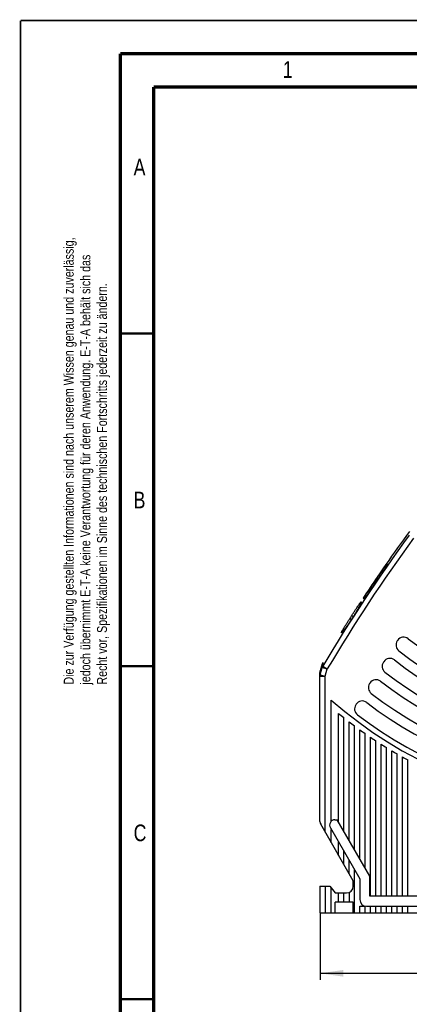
# Model space of a CAD drawing. Extents: x 0 to 420, y 0 to 297.
# Tile 4 of 39: x 0 to 58, y 149 to 297. Entities that reach past the tile are written whole.
import ezdxf

# ---------------------------------------------------------------- set-up
doc = ezdxf.new("R2010")
doc.units = 0
doc.header["$LTSCALE"] = 23.1
doc.layers.get('0').update_dxf_attribs({"linetype": 'CONTINUOUS'})
for name, color, linetype in [('T-REX12D-TA2-1XX_DXF_DIMENSION', 7, 'CONTINUOUS'), ('T-REX12D-TA2-1XX_DXF_FORMAT', 7, 'CONTINUOUS'), ('T-REX12D-TA2DXF_CONTINUOUS_LINE', 7, 'CONTINUOUS')]:
    doc.layers.add(name, color=color, linetype=linetype)
doc.styles.get("Standard").update_dxf_attribs({"font": 'txt', "width": 0.8})
doc.dimstyles.new('DIMSTYLE_1', dxfattribs={"dimtxt": 2.5, "dimasz": 3.5, "dimexe": 1, "dimexo": 0, "dimtad": 1, "dimdec": 3, "dimtxsty": 'STANDARD', "dimblk": '_ARROW_FILLED', "dimblk1": '_ARROW_FILLED', "dimblk2": '_ARROW_FILLED', "dimcen": 0.09, "dimclrt": 5, "dimazin": 3, "dimtp": 0.3, "dimtm": 0.3, "dimtfac": 1, "dimtdec": 3, "dimtofl": 0, "dimtmove": 0, "dimatfit": 3, "dimtolj": 1})

# ---------------------------------------------------------------- blocks, each defined once
blk = doc.blocks.new('_ARROW_FILLED')
at = {"color": 0, "linetype": 'BYBLOCK'}
blk.add_solid([(0, 0), (-1, 0.143), (-1, -0.143)], dxfattribs=at)
blk = doc.blocks.new('*D0')
at = {"layer": 'T-REX12D-TA2-1XX_DXF_DIMENSION', "color": 2, "linetype": 'CONTINUOUS'}
for p, q in [((125.02, 169.83), (125.02, 152.88)), ((45.02, 162.95), (45.02, 152.88)), ((45.02, 153.88), (85.02, 153.88)), ((125.02, 153.88), (85.02, 153.88))]:
    blk.add_line(p, q, dxfattribs=at)
at = {"layer": 'T-REX12D-TA2-1XX_DXF_DIMENSION', "color": 2, "linetype": 'CONTINUOUS', "xscale": 3.5, "yscale": 3.5, "zscale": 3.5, "rotation": 180}
blk.add_blockref('_ARROW_FILLED', (45.02, 153.88), dxfattribs=at)
at = {"layer": 'T-REX12D-TA2-1XX_DXF_DIMENSION', "color": 2, "linetype": 'CONTINUOUS', "xscale": 3.5, "yscale": 3.5, "zscale": 3.5}
blk.add_blockref('_ARROW_FILLED', (125.02, 153.88), dxfattribs=at)
at = {"layer": 'T-REX12D-TA2-1XX_DXF_DIMENSION', "color": 5, "linetype": 'CONTINUOUS', "insert": (85.02, 157), "char_height": 2.5, "width": 5.8929, "attachment_point": 2}
blk.add_mtext('80', dxfattribs=at)

msp = doc.modelspace()

# ---------------------------------------------------------------- linework, layer by layer
at = {"layer": 'T-REX12D-TA2-1XX_DXF_FORMAT', "color": 9, "linetype": 'CONTINUOUS', "const_width": 0.25}
for points in [[(0, 0), (0, 297)], [(0, 297), (420, 297)]]:
    msp.add_lwpolyline(points, dxfattribs=at)
at = {"layer": 'T-REX12D-TA2-1XX_DXF_FORMAT', "color": 7, "linetype": 'CONTINUOUS'}
for points, const_width in [([(15, 292), (15, 8)], 0.5), ([(415, 292), (15, 292)], 0.5), ([(20, 287), (20, 13)], 0.5), ([(410, 287), (20, 287)], 0.5), ([(15, 250), (20, 250)], 0.35), ([(15, 200), (20, 200)], 0.35), ([(15, 150), (20, 150)], 0.35)]:
    msp.add_lwpolyline(points, dxfattribs=dict(at, const_width=const_width))
at = {"layer": 'T-REX12D-TA2DXF_CONTINUOUS_LINE', "color": 7, "linetype": 'CONTINUOUS'}
for p, q in [((53.6324, 213.4068), (53.651, 213.3911)), ((53.7374, 213.3186), (53.7966, 213.269)), ((53.3839, 212.9625), (53.4271, 212.9263)), ((53.4271, 212.9263), (53.5137, 212.8536)), ((51.6661, 210.0961), (51.5016, 210.2341)), ((56.6774, 203.8828), (56.6226, 203.7985)), ((45.3408, 200.3734), (45.0461, 199.3026)), ((54.5992, 200.6827), (54.5445, 200.5985)), ((45.0174, 176.6629), (45.0174, 199.0903)), ((52.5222, 197.4844), (52.4675, 197.4002)), ((46.7174, 176.7279), (46.7174, 194.9203)), ((50.4461, 194.2874), (50.3914, 194.2033)), ((47.8174, 176.5987), (47.8174, 192.9325)), ((48.6174, 175.2131), (48.6174, 192.2841)), ((49.4174, 173.8275), (49.4174, 191.6564)), ((50.2174, 172.4418), (50.2174, 191.0486)), ((51.0174, 171.0562), (51.0174, 190.46)), ((51.8174, 169.6705), (51.8174, 189.89)), ((52.6174, 165.4485), (52.6174, 189.338)), ((53.4174, 165.4485), (53.4174, 188.8035)), ((54.2174, 165.4485), (54.2174, 188.2859)), ((55.0174, 165.4485), (55.0174, 187.7847)), ((55.8174, 165.4485), (55.8174, 187.2996)), ((56.6174, 165.4485), (56.6174, 186.83)), ((57.4174, 165.4485), (57.4174, 186.3757)), ((58.2174, 165.4485), (58.2174, 185.9362)), ((50.0174, 167.7882), (45.1246, 176.2629)), ((47.2691, 176.9485), (47.6155, 176.9485)), ((52.5174, 168.4581), (47.6155, 176.9485)), ((46.5763, 175.7485), (51.0174, 168.0562)), ((46.7174, 173.504), (46.7174, 175.504)), ((47.8174, 171.5987), (47.8174, 173.5987)), ((48.6174, 170.2131), (48.6174, 172.2131)), ((49.4174, 168.8275), (49.4174, 170.8275)), ((50.2174, 162.9485), (50.2174, 169.4418)), ((50.0174, 166.9485), (50.0174, 167.7882)), ((51.0174, 168.0562), (51.0174, 164.9485)), ((52.5174, 165.4485), (52.5174, 168.4581)), ((45.0174, 166.9485), (45.0174, 162.9485)), ((45.0174, 166.9485), (46.5174, 166.9485)), ((46.5174, 166.9485), (47.3174, 165.9485)), ((46.7174, 162.9485), (46.7174, 166.6985)), ((47.3174, 165.9485), (49.0174, 165.9485)), ((47.8174, 164.5485), (47.8174, 165.9485)), ((48.6174, 164.5485), (48.6174, 165.9485)), ((49.4174, 166.032), (49.4174, 164.5485)), ((47.3174, 162.9485), (47.3174, 164.5485)), ((50.0174, 164.5485), (47.3174, 164.5485)), ((50.0174, 162.9485), (50.0174, 164.5485)), ((64.1027, 165.4485), (52.5174, 165.4485)), ((45.0174, 162.9485), (66.1234, 162.9485)), ((51.0174, 162.9485), (51.0174, 163.9485)), ((51.0174, 163.9485), (51.8174, 163.9485)), ((51.8174, 162.9485), (51.8174, 163.9485)), ((52.0174, 163.9485), (64.7378, 163.9485)), ((52.6174, 162.9485), (52.6174, 163.9485)), ((53.4174, 162.9485), (53.4174, 163.9485)), ((54.2174, 162.9485), (54.2174, 163.9485)), ((55.0174, 162.9485), (55.0174, 163.9485)), ((55.8174, 162.9485), (55.8174, 163.9485)), ((56.6174, 162.9485), (56.6174, 163.9485)), ((57.4174, 162.9485), (57.4174, 163.9485)), ((58.2174, 162.9485), (58.2174, 163.9485))]:
    msp.add_line(p, q, dxfattribs=at)
at = {"layer": 'T-REX12D-TA2DXF_CONTINUOUS_LINE', "color": 9, "linetype": 'CONTINUOUS'}
for p, q in [((49.5195, 207.1979), (49.7364, 207.0158)), ((49.7916, 207.6223), (50.0084, 207.4403)), ((45.047, 198.7046), (45.3502, 199.815)), ((45.3408, 200.3734), (45.3502, 199.815)), ((45.3502, 199.815), (46.1206, 199.6047)), ((45.425, 200.5707), (45.4368, 200.0106)), ((45.4368, 200.0106), (46.1206, 199.6047)), ((45.0174, 198.4942), (45.8174, 198.4942)), ((45.047, 198.7046), (45.0461, 199.3026)), ((45.047, 198.7046), (45.8174, 198.4942)), ((45.8174, 198.4942), (46.1206, 199.6047)), ((45.8174, 175.0629), (45.8174, 198.4942)), ((45.8174, 166.9485), (45.8174, 162.9485))]:
    msp.add_line(p, q, dxfattribs=at)
for centre, radius, start, end in [((258.1381, 73.7595), 247.3483, 143.835974, 149.308304), ((258.1381, 73.7595), 246.553, 143.835974, 149.308304), ((46.0963, 199.6016), 0.7761, 148.19672, 164.041939), ((45.7809, 198.494), 0.7634, 163.991726, 179.989947)]:
    msp.add_arc(centre, radius, start, end, dxfattribs=at)
at = {"layer": 'T-REX12D-TA2DXF_CONTINUOUS_LINE', "color": 7, "linetype": 'CONTINUOUS'}
for centre, radius, start, end in [((258.1381, 73.7595), 247.6448, 143.73795, 146.556943), ((258.1381, 73.7595), 247.6367, 145.67269, 146.556937), ((258.1381, 73.7595), 247.4234, 145.677596, 146.562614), ((89.3496, 190.8438), 42.2228, 147.723398, 148.408675), ((86.063, 187.4394), 41.4087, 141.320028, 142.012157), ((258.1381, 73.7595), 247.6439, 147.279237, 147.395874), ((258.1381, 73.7595), 247.3631, 147.287545, 147.404317), ((57.5999, 203.2837), 1.1, 51.618114, 147), ((89.0174, 242.9485), 49.5, 231.618114, 302.651356), ((57.5452, 203.1994), 1.1, 147, 231.62876), ((55.5217, 200.0836), 1.1, 51.99505, 147), ((89.0174, 242.9485), 51.8, 231.62876, 302.57897), ((46.1121, 200.1611), 0.8, 149.198264, 164.611661), ((55.4671, 199.9994), 1.1, 147, 232.004257), ((89.0174, 242.9485), 53.3, 231.99505, 300.121691), ((45.8174, 199.0903), 0.8, 164.611661, 180), ((89.0174, 242.9485), 55.6, 232.004257, 300.060715), ((53.3901, 196.8011), 1.1, 147, 232.330628), ((53.4447, 196.8853), 1.1, 52.322587, 147), ((89.0174, 242.9485), 57.1, 232.322587, 297.974086), ((89.0174, 242.9485), 59.4, 232.330628, 297.9219), ((89.0174, 242.9485), 64, 228.628589, 302.407513), ((51.314, 193.6042), 1.1, 147, 232.616931), ((51.3686, 193.6883), 1.1, 52.609848, 147), ((89.0174, 242.9485), 60.9, 232.609848, 296.124465), ((89.0174, 242.9485), 64.8, 230.520472, 231.430991), ((89.0174, 242.9485), 63.2, 232.616931, 296.079225), ((89.0174, 242.9485), 64.8, 232.330113, 233.218471), ((89.0174, 242.9485), 64.8, 234.096647, 234.965185), ((89.0174, 242.9485), 64.8, 235.824588, 236.675325), ((89.0174, 242.9485), 64.8, 237.517836, 238.352532), ((89.0174, 242.9485), 64.8, 239.179799, 240), ((89.0174, 242.9485), 64.8, 240.813477, 241.620552), ((45.8174, 176.6629), 0.8, 180, 210), ((47.2691, 176.1485), 0.8, 90, 210), ((49.0174, 166.9485), 1, 270, 360), ((52.0174, 164.9485), 1, 180, 270)]:
    msp.add_arc(centre, radius, start, end, dxfattribs=at)
for points, knots in [([(53.7716, 213.4858), (53.7707, 213.4865), (53.7695, 213.4896), (53.7699, 213.4952), (53.7716, 213.5029), (53.775, 213.5128), (53.7799, 213.5249), (53.7893, 213.5454), (53.8051, 213.5762), (53.8289, 213.619), (53.8585, 213.6697), (53.8936, 213.7275), (53.9339, 213.7922), (53.9789, 213.863), (54.0468, 213.9679), (54.1399, 214.1089), (54.2593, 214.286), (54.3849, 214.4693), (54.5118, 214.6516), (54.6352, 214.8262), (54.7506, 214.9861), (54.84, 215.1069), (54.9045, 215.1915), (54.946, 215.2445), (54.9826, 215.2897), (55.01, 215.3221), (55.0293, 215.3436), (55.0415, 215.3566), (55.0523, 215.3673), (55.0614, 215.3757), (55.0694, 215.382), (55.076, 215.3864), (55.0823, 215.3884), (55.0843, 215.3867)], [0, 0, 0, 0, 0.00153751, 0.00387655, 0.00725345, 0.01173635, 0.01734591, 0.02408345, 0.04090463, 0.06207509, 0.08740646, 0.11666354, 0.14957088, 0.18581722, 0.22505939, 0.31102033, 0.40420885, 0.50110522, 0.59803857, 0.6913144, 0.7773471, 0.85279883, 0.8856176, 0.91472583, 0.93984167, 0.96072756, 0.96952434, 0.9771991, 0.98373913, 0.98913914, 0.99340407, 0.99656197, 1, 1, 1, 1]), ([(55.0843, 215.3867), (55.0852, 215.3859), (55.0864, 215.3828), (55.0861, 215.3771), (55.0846, 215.3692), (55.0815, 215.3591), (55.0769, 215.3468), (55.0681, 215.3258), (55.0532, 215.2942), (55.0307, 215.2504), (55.0025, 215.1987), (54.969, 215.1396), (54.9304, 215.0738), (54.887, 215.0018), (54.8214, 214.8954), (54.7307, 214.7527), (54.6131, 214.5742), (54.4882, 214.3904), (54.3607, 214.2084), (54.2353, 214.0351), (54.1172, 213.8771), (54.0249, 213.7583), (53.9582, 213.6755), (53.9151, 213.6237), (53.8771, 213.5796), (53.8485, 213.5482), (53.8285, 213.5273), (53.8158, 213.5147), (53.8046, 213.5043), (53.7951, 213.4962), (53.7868, 213.4901), (53.78, 213.4859), (53.7736, 213.484), (53.7716, 213.4858)], [0, 0, 0, 0, 0.0015552, 0.00393407, 0.00735932, 0.01189442, 0.0175578, 0.02434927, 0.04127387, 0.06253528, 0.08793888, 0.11724527, 0.15017713, 0.18642364, 0.22564417, 0.31151363, 0.40458211, 0.5013645, 0.59820373, 0.69139806, 0.77734736, 0.8527105, 0.88548832, 0.91456311, 0.93965802, 0.96054049, 0.96934349, 0.97703029, 0.98358838, 0.9890125, 0.99330732, 0.99649978, 1, 1, 1, 1]), ([(49.7916, 207.6223), (49.8797, 207.7595), (50.0532, 208.0286), (50.3066, 208.4185), (50.5423, 208.7771), (50.7245, 209.0491), (50.8557, 209.24), (50.9403, 209.3601), (51.0049, 209.449), (51.0516, 209.511), (51.0822, 209.5505), (51.1101, 209.5851), (51.135, 209.6147), (51.157, 209.6392), (51.1761, 209.6586), (51.192, 209.6728), (51.2038, 209.6812), (51.2117, 209.6849), (51.2164, 209.6861), (51.2205, 209.686), (51.2227, 209.6849), (51.2236, 209.6841)], [0, 0, 0, 0, 0.1941407, 0.38098173, 0.55341944, 0.7047806, 0.77065507, 0.82909119, 0.87950418, 0.90154329, 0.92139842, 0.93902399, 0.95438351, 0.96745054, 0.97821281, 0.98668145, 0.99291422, 0.99524703, 0.99712001, 0.99863998, 1, 1, 1, 1]), ([(51.2236, 209.6841), (51.2257, 209.6824), (51.2275, 209.6778), (51.2282, 209.671), (51.228, 209.6608), (51.2254, 209.6448), (51.2196, 209.6219), (51.2106, 209.5938), (51.1987, 209.5607), (51.1837, 209.5227), (51.1582, 209.4621), (51.1187, 209.3749), (51.0622, 209.2576), (50.9947, 209.1237), (50.9167, 208.9748), (50.8289, 208.8122), (50.6956, 208.5723), (50.5103, 208.2513), (50.2685, 207.8508), (50.0971, 207.5783), (50.0084, 207.4403)], [0, 0, 0, 0, 0.00315571, 0.00534666, 0.00803696, 0.01502666, 0.02424987, 0.03573501, 0.04947728, 0.06545403, 0.08363098, 0.12640783, 0.17739203, 0.23608141, 0.30190464, 0.37423108, 0.45237804, 0.62317455, 0.80799318, 1, 1, 1, 1]), ([(48.231, 205.0155), (48.229, 205.0172), (48.2272, 205.0217), (48.2268, 205.0282), (48.2275, 205.038), (48.2309, 205.0532), (48.238, 205.0751), (48.2484, 205.1017), (48.2622, 205.1331), (48.2794, 205.1692), (48.3083, 205.2269), (48.3527, 205.3098), (48.4157, 205.4217), (48.4902, 205.5499), (48.5756, 205.693), (48.6708, 205.8498), (48.814, 206.0824), (49.0096, 206.3954), (49.2588, 206.7894), (49.4314, 207.0601), (49.5195, 207.1979)], [0, 0, 0, 0, 0.00309005, 0.00520721, 0.00780841, 0.01459162, 0.02358674, 0.03483274, 0.04833234, 0.06406919, 0.08201471, 0.1243747, 0.17503186, 0.23350972, 0.29925115, 0.37162768, 0.4499476, 0.62138316, 0.80706599, 1, 1, 1, 1]), ([(49.7364, 207.0158), (49.6486, 206.8786), (49.4739, 206.6108), (49.2129, 206.2267), (48.9652, 205.8774), (48.7705, 205.6152), (48.6291, 205.4328), (48.5376, 205.3188), (48.4674, 205.2346), (48.4166, 205.1763), (48.3833, 205.1392), (48.353, 205.1068), (48.3259, 205.0792), (48.3021, 205.0563), (48.2815, 205.0383), (48.2663, 205.0267), (48.2555, 205.0199), (48.246, 205.0149), (48.2355, 205.0117), (48.231, 205.0155)], [0, 0, 0, 0, 0.19429177, 0.38124037, 0.55365605, 0.70482866, 0.77056902, 0.82887206, 0.87918145, 0.90118941, 0.92103199, 0.93866693, 0.95406052, 0.96718865, 0.97804037, 0.98662688, 0.99008671, 0.99300829, 1, 1, 1, 1])]:
    msp.add_open_spline(points, degree=3, knots=knots, dxfattribs=at)

# ---------------------------------------------------------------- texts
at = {"layer": 'T-REX12D-TA2-1XX_DXF_FORMAT', "color": 5, "linetype": 'CONTINUOUS', "char_height": 2.5, "attachment_point": 1}
for s, insert, width in [('1', (39.4276, 290.8879), 2.142857), ('A', (17, 276.2288), 3.214286), ('B', (17, 226.2288), 2.946429), ('C', (17, 176.2288), 3.125)]:
    msp.add_mtext(s, dxfattribs=dict(at, insert=insert, width=width))
at = {"layer": 'T-REX12D-TA2-1XX_DXF_FORMAT', "color": 9, "linetype": 'CONTINUOUS', "insert": (6.5, 197.25), "char_height": 1.5, "width": 142.875, "attachment_point": 1, "rotation": 90}
msp.add_mtext('Die zur Verfügung gestellten Informationen sind nach unserem Wissen genau und zuverlässig,\\Pjedoch übernimmt E-T-A keine Verantwortung für deren Anwendung. E-T-A behält sich das\\PRecht vor, Spezifikationen im Sinne des technischen Fortschritts jederzeit zu ändern.', dxfattribs=at)

# ---------------------------------------------------------------- dimensions: what is measured, and where the dimension line sits
at = {"layer": 'T-REX12D-TA2-1XX_DXF_DIMENSION', "color": 2, "linetype": 'CONTINUOUS'}
dim = msp.add_linear_dim(base=(125.0174, 153.8791), p1=(45.0174, 162.9485), p2=(125.0174, 169.8314), dimstyle='DIMSTYLE_1', dxfattribs=at)
dim.commit()
dim.dimension.update_dxf_attribs({"geometry": '*D0', "text_midpoint": (84.6603, 153.8791), "dimtype": 160})

doc.saveas('drawing.dxf')
